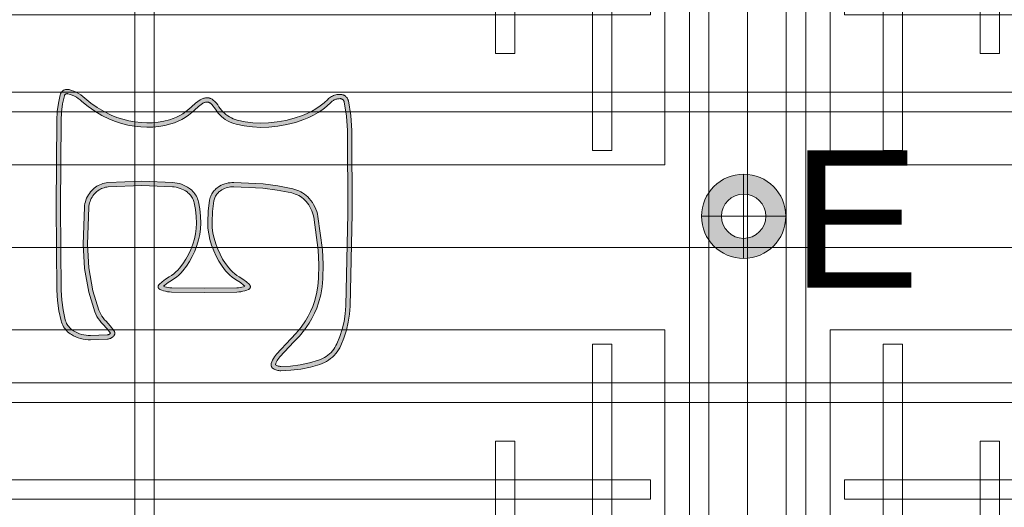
# Model space of a CAD drawing. Header units: millimetres. Extents: x -1097 to 37269, y -9172 to 9131.
# Tile 26 of 36: x 3402 to 4310, y 1678 to 2128. Entities that reach past the tile are written whole.
import ezdxf
from ezdxf.enums import TextEntityAlignment as Align

# ---------------------------------------------------------------- set-up
doc = ezdxf.new("R2010")
doc.units = ezdxf.units.MM
doc.layers.add('Ceiling', color=14, linetype='Continuous', lineweight=9)
doc.layers.add('Lighting (Ceiling)', color=160, linetype='Continuous', lineweight=15)
doc.layers.add('LIGHTING', color=6, linetype='Continuous', lineweight=20, true_color=0xff00ff)
doc.layers.add('RCP LAYOUT', color=9, linetype='Continuous', true_color=0x808080)
doc.styles.get("Standard").update_dxf_attribs({"font": 'arial.ttf'})

# ---------------------------------------------------------------- blocks, each defined once
blk = doc.blocks.new('A$Cbacd199c')
at = {"layer": 'LIGHTING', "ltscale": 0.25}
h = blk.add_hatch(color=256, dxfattribs=at)
h.dxf.hatch_style = 1
h.paths.add_polyline_path([(3673.01, 1957.61), (3671.79, 1959.57), (3670.43, 1961.45), (3668.94, 1963.22), (3667.56, 1964.66), (3666.08, 1966.01), (3664.51, 1967.25), (3662.86, 1968.38), (3661.14, 1969.39), (3659.35, 1970.29), (3657.5, 1971.06), (3655.61, 1971.7), (3653.68, 1972.22), (3640.1, 1974.87), (3626.36, 1976.64), (3599.41, 1978.06), (3597.68, 1978.02), (3595.98, 1977.86), (3594.29, 1977.6), (3592.63, 1977.22), (3590.99, 1976.73), (3589.39, 1976.14), (3587.84, 1975.43), (3586.33, 1974.63), (3584.88, 1973.73), (3583.89, 1973.01), (3582.95, 1972.23), (3582.06, 1971.39), (3581.24, 1970.5), (3580.47, 1969.55), (3579.77, 1968.55), (3579.14, 1967.5), (3578.58, 1966.42), (3578.1, 1965.3), (3577.69, 1964.15), (3577.36, 1962.98), (3577.1, 1961.77), (3575.78, 1951.6), (3575.33, 1941.34), (3575.56, 1936.04), (3576.22, 1930.77), (3577.32, 1925.59), (3578.9, 1920.26), (3580.84, 1915.06), (3583.14, 1910.01), (3585.68, 1905.37), (3588.55, 1900.92), (3591.75, 1896.7), (3593.61, 1894.57), (3595.63, 1892.59), (3597.78, 1890.75), (3600.07, 1889.08), (3602.33, 1887.66), (3605.51, 1885.64), (3608.38, 1883.45), (3609.62, 1882.32), (3608.43, 1881.92), (3606.9, 1881.52), (3605.34, 1881.21), (3603.76, 1881.01), (3602.14, 1880.91), (3572.12, 1880.47), (3542.11, 1880.91), (3540.49, 1881.01), (3538.91, 1881.21), (3537.35, 1881.52), (3535.81, 1881.92), (3534.63, 1882.32), (3535.86, 1883.45), (3538.73, 1885.64), (3541.91, 1887.66), (3544.17, 1889.07), (3546.44, 1890.73), (3548.59, 1892.55), (3550.61, 1894.51), (3552.48, 1896.61), (3555.67, 1900.77), (3558.55, 1905.15), (3561.09, 1909.72), (3563.4, 1914.67), (3565.34, 1919.77), (3566.92, 1925.01), (3568.02, 1930.08), (3568.69, 1935.24), (3568.91, 1940.42), (3568.67, 1947.06), (3567.96, 1953.65), (3566.78, 1960.16), (3566.44, 1961.51), (3566.01, 1962.83), (3565.48, 1964.11), (3564.88, 1965.36), (3564.18, 1966.56), (3563.41, 1967.71), (3562.56, 1968.81), (3561.64, 1969.84), (3560.65, 1970.82), (3559.59, 1971.72), (3558.48, 1972.55), (3556.74, 1973.67), (3554.94, 1974.68), (3553.06, 1975.57), (3551.14, 1976.33), (3549.17, 1976.97), (3547.16, 1977.48), (3545.12, 1977.86), (3543.04, 1978.1), (3514.65, 1979.31), (3483.31, 1977.92), (3481.76, 1977.73), (3480.24, 1977.44), (3478.74, 1977.05), (3477.27, 1976.56), (3475.84, 1975.98), (3474.45, 1975.3), (3473.11, 1974.53), (3471.83, 1973.67), (3470.6, 1972.73), (3469.44, 1971.71), (3468.35, 1970.62), (3467.22, 1969.32), (3466.19, 1967.95), (3465.24, 1966.51), (3464.4, 1965.01), (3463.66, 1963.46), (3463.03, 1961.86), (3462.51, 1960.23), (3462.09, 1958.56), (3461.8, 1956.87), (3461.62, 1955.16), (3460.39, 1921.17), (3461.68, 1898.77), (3465.56, 1877.02), (3471.22, 1858.82), (3472.15, 1856.63), (3473.21, 1854.56), (3474.41, 1852.57), (3475.74, 1850.67), (3477.21, 1848.87), (3478.7, 1847.29), (3482.4, 1843.28), (3485.63, 1839.02), (3485.44, 1838.81), (3485.23, 1838.61), (3485.02, 1838.42), (3484.79, 1838.25), (3484.55, 1838.1), (3484.3, 1837.96), (3484.04, 1837.83), (3483.77, 1837.73), (3483.49, 1837.64), (3483.21, 1837.57), (3482.93, 1837.52), (3482.65, 1837.49), (3467.22, 1836.87), (3465.19, 1836.94), (3463.16, 1837.15), (3461.15, 1837.49), (3459.16, 1837.97), (3457.21, 1838.58), (3455.31, 1839.32), (3453.46, 1840.18), (3451.68, 1841.17), (3450.67, 1841.82), (3449.71, 1842.55), (3448.8, 1843.34), (3447.95, 1844.19), (3447.17, 1845.09), (3446.45, 1846.05), (3445.8, 1847.06), (3445.23, 1848.11), (3444.73, 1849.19), (3444.32, 1850.31), (3443.98, 1851.45), (3442.04, 1860.47), (3440.8, 1869.61), (3440.28, 1878.87), (3439.6, 1956.19), (3440.07, 2035.32), (3440.47, 2042.99), (3441.49, 2050.54), (3443.13, 2057.99), (3443.18, 2058.14), (3443.24, 2058.3), (3443.31, 2058.46), (3443.39, 2058.61), (3443.49, 2058.76), (3443.59, 2058.9), (3443.7, 2059.04), (3443.82, 2059.16), (3443.95, 2059.28), (3444.08, 2059.4), (3444.23, 2059.5), (3444.38, 2059.59), (3444.54, 2059.68), (3444.7, 2059.75), (3444.87, 2059.81), (3445.04, 2059.86), (3445.22, 2059.9), (3445.39, 2059.93), (3445.57, 2059.95), (3445.75, 2059.96), (3445.93, 2059.95), (3446.11, 2059.93), (3446.29, 2059.9), (3446.46, 2059.86), (3448.47, 2059.25), (3450.44, 2058.5), (3452.34, 2057.63), (3454.18, 2056.63), (3455.96, 2055.51), (3457.65, 2054.28), (3459.36, 2052.84), (3465.08, 2048.1), (3471.28, 2043.75), (3477.81, 2039.9), (3484.62, 2036.58), (3490.2, 2034.36), (3495.9, 2032.5), (3501.71, 2031.03), (3507.61, 2029.95), (3513.57, 2029.26), (3519.15, 2029.01), (3524.73, 2029.16), (3530.29, 2029.72), (3535.8, 2030.68), (3541.22, 2032.04), (3544.72, 2033.19), (3548.14, 2034.59), (3551.44, 2036.23), (3554.62, 2038.1), (3557.66, 2040.18), (3560.54, 2042.48), (3563.12, 2044.87), (3566.72, 2048.11), (3570.51, 2050.93), (3570.9, 2051.17), (3571.34, 2051.41), (3571.79, 2051.61), (3572.25, 2051.79), (3572.73, 2051.93), (3573.21, 2052.05), (3573.7, 2052.13), (3574.19, 2052.18), (3574.69, 2052.19), (3575.03, 2052.18), (3575.36, 2052.14), (3575.69, 2052.08), (3576.02, 2052), (3576.33, 2051.9), (3576.64, 2051.77), (3576.94, 2051.62), (3577.23, 2051.45), (3577.5, 2051.26), (3577.76, 2051.06), (3579.06, 2049.85), (3580.26, 2048.55), (3581.36, 2047.16), (3582.43, 2045.58), (3583.58, 2043.86), (3584.95, 2042.11), (3586.43, 2040.47), (3588.03, 2038.93), (3589.73, 2037.5), (3591.53, 2036.2), (3593.41, 2035.02), (3595.37, 2033.98), (3597.41, 2033.08), (3599.49, 2032.32), (3601.64, 2031.71), (3609.07, 2030.17), (3616.61, 2029.21), (3624.2, 2028.84), (3631.79, 2029.06), (3640.02, 2029.93), (3648.16, 2031.38), (3656.17, 2033.41), (3664.01, 2036.01), (3668.58, 2037.91), (3673.01, 2040.11), (3677.28, 2042.63), (3681.35, 2045.44), (3685.21, 2048.53), (3688.74, 2051.78), (3689.42, 2052.42), (3690.03, 2052.91), (3690.68, 2053.37), (3691.36, 2053.79), (3692.06, 2054.15), (3692.79, 2054.48), (3693.54, 2054.75), (3694.3, 2054.97), (3695.08, 2055.14), (3695.87, 2055.27), (3696.67, 2055.33), (3697.46, 2055.35), (3697.72, 2055.34), (3697.98, 2055.31), (3698.23, 2055.26), (3698.49, 2055.2), (3698.73, 2055.12), (3698.97, 2055.02), (3699.2, 2054.91), (3699.43, 2054.78), (3699.64, 2054.64), (3699.85, 2054.49), (3700.04, 2054.32), (3700.22, 2054.14), (3700.39, 2053.95), (3700.54, 2053.75), (3700.68, 2053.54), (3700.8, 2053.32), (3700.91, 2053.09), (3701.01, 2052.86), (3701.08, 2052.62), (3701.14, 2052.4), (3703.28, 2039.28), (3704.12, 2025.96), (3704.65, 1949.42), (3702.81, 1864.21), (3702.22, 1856.99), (3701.09, 1849.86), (3699.41, 1842.84), (3697.19, 1835.96), (3694.46, 1829.27), (3693.6, 1827.54), (3692.62, 1825.86), (3691.53, 1824.26), (3690.33, 1822.73), (3689.02, 1821.29), (3687.62, 1819.94), (3686.13, 1818.69), (3684.56, 1817.54), (3682.91, 1816.5), (3681.19, 1815.57), (3679.41, 1814.76), (3677.59, 1814.08), (3669.09, 1811.6), (3660.42, 1809.82), (3651.63, 1808.74), (3642.78, 1808.39), (3642.13, 1808.41), (3641.48, 1808.48), (3640.84, 1808.59), (3640.2, 1808.75), (3639.58, 1808.95), (3638.97, 1809.19), (3638.39, 1809.48), (3637.73, 1809.98), (3638.19, 1811.28), (3638.73, 1812.53), (3639.36, 1813.74), (3640.07, 1814.9), (3640.86, 1816.02), (3641.73, 1817.08), (3654.86, 1830.99), (3659.85, 1836.32), (3664.53, 1842.1), (3668.77, 1848.19), (3671.46, 1852.7), (3673.83, 1857.38), (3675.87, 1862.2), (3677.58, 1867.17), (3679.48, 1874.4), (3680.79, 1881.77), (3681.49, 1889.21), (3681.73, 1902.59), (3681.07, 1915.97), (3676.99, 1946.79), (3676.49, 1949.07), (3675.84, 1951.29), (3675.05, 1953.46), (3674.1, 1955.57)], flags=16)
h.paths.add_polyline_path([(3489.37, 1837.66), (3489.45, 1837.93), (3489.52, 1838.2), (3489.57, 1838.47), (3489.61, 1838.75), (3489.62, 1839.03), (3489.61, 1839.31), (3489.58, 1839.59), (3489.54, 1839.86), (3489.47, 1840.13), (3489.39, 1840.4), (3489.29, 1840.66), (3489.17, 1840.91), (3489.03, 1841.16), (3488.88, 1841.39), (3485.43, 1845.85), (3481.6, 1849.99), (3480.2, 1851.48), (3478.91, 1853.07), (3477.73, 1854.74), (3476.68, 1856.49), (3475.75, 1858.31), (3474.96, 1860.19), (3469.43, 1877.96), (3465.63, 1899.24), (3464.36, 1921.21), (3465.58, 1954.87), (3465.73, 1956.31), (3465.98, 1957.74), (3466.33, 1959.14), (3466.77, 1960.52), (3467.3, 1961.87), (3467.93, 1963.18), (3468.64, 1964.44), (3469.43, 1965.66), (3470.31, 1966.82), (3471.26, 1967.91), (3472.16, 1968.82), (3473.12, 1969.66), (3474.14, 1970.44), (3475.2, 1971.15), (3476.31, 1971.79), (3477.47, 1972.35), (3478.65, 1972.84), (3479.87, 1973.24), (3481.11, 1973.57), (3482.37, 1973.81), (3483.64, 1973.96), (3514.65, 1975.34), (3542.73, 1974.14), (3544.53, 1973.93), (3546.31, 1973.6), (3548.07, 1973.16), (3549.79, 1972.6), (3551.48, 1971.93), (3553.11, 1971.15), (3554.7, 1970.27), (3556.22, 1969.29), (3557.11, 1968.62), (3557.96, 1967.89), (3558.76, 1967.1), (3559.5, 1966.27), (3560.19, 1965.39), (3560.81, 1964.46), (3561.37, 1963.49), (3561.86, 1962.49), (3562.28, 1961.46), (3562.62, 1960.4), (3562.9, 1959.32), (3564.03, 1953.08), (3564.71, 1946.77), (3564.94, 1940.44), (3564.73, 1935.58), (3564.11, 1930.76), (3563.07, 1926.01), (3561.58, 1921.06), (3559.74, 1916.22), (3557.55, 1911.52), (3555.15, 1907.2), (3552.43, 1903.07), (3549.42, 1899.14), (3547.74, 1897.25), (3545.93, 1895.49), (3543.99, 1893.85), (3541.94, 1892.36), (3539.79, 1891.02), (3536.46, 1888.9), (3533.32, 1886.5), (3530.4, 1883.84), (3530.27, 1883.71), (3530.16, 1883.57), (3530.05, 1883.42), (3529.95, 1883.26), (3529.87, 1883.1), (3529.79, 1882.94), (3529.73, 1882.76), (3529.68, 1882.59), (3529.64, 1882.41), (3529.61, 1882.23), (3529.59, 1882.05), (3529.59, 1881.87), (3529.6, 1881.69), (3529.62, 1881.5), (3529.65, 1881.32), (3529.7, 1881.15), (3529.75, 1880.97), (3529.82, 1880.8), (3529.9, 1880.64), (3529.99, 1880.48), (3530.09, 1880.33), (3530.2, 1880.18), (3530.32, 1880.05), (3530.45, 1879.92), (3530.59, 1879.79), (3530.74, 1879.68), (3530.89, 1879.58), (3531.05, 1879.49), (3531.21, 1879.41), (3532.92, 1878.71), (3534.67, 1878.12), (3536.46, 1877.65), (3538.28, 1877.29), (3540.11, 1877.06), (3541.96, 1876.94), (3572.12, 1876.5), (3602.29, 1876.94), (3604.14, 1877.06), (3605.97, 1877.29), (3607.79, 1877.65), (3609.57, 1878.12), (3611.32, 1878.71), (3613.03, 1879.41), (3613.2, 1879.49), (3613.36, 1879.58), (3613.51, 1879.68), (3613.66, 1879.79), (3613.79, 1879.92), (3613.92, 1880.05), (3614.04, 1880.18), (3614.15, 1880.33), (3614.26, 1880.48), (3614.35, 1880.64), (3614.43, 1880.8), (3614.49, 1880.97), (3614.55, 1881.15), (3614.59, 1881.32), (3614.63, 1881.5), (3614.65, 1881.69), (3614.66, 1881.87), (3614.65, 1882.05), (3614.64, 1882.23), (3614.61, 1882.41), (3614.57, 1882.59), (3614.52, 1882.76), (3614.45, 1882.94), (3614.38, 1883.1), (3614.29, 1883.26), (3614.2, 1883.42), (3614.09, 1883.57), (3613.97, 1883.71), (3613.85, 1883.84), (3610.93, 1886.5), (3607.79, 1888.9), (3604.45, 1891.02), (3602.3, 1892.37), (3600.25, 1893.87), (3598.31, 1895.52), (3596.5, 1897.3), (3594.83, 1899.21), (3591.81, 1903.2), (3589.09, 1907.4), (3586.69, 1911.79), (3584.51, 1916.58), (3582.66, 1921.52), (3581.17, 1926.57), (3580.14, 1931.43), (3579.52, 1936.37), (3579.31, 1941.34), (3579.74, 1951.26), (3581.02, 1961.1), (3581.22, 1962.03), (3581.47, 1962.95), (3581.79, 1963.85), (3582.17, 1964.72), (3582.61, 1965.56), (3583.1, 1966.38), (3583.65, 1967.16), (3584.24, 1967.9), (3584.89, 1968.6), (3585.58, 1969.26), (3586.32, 1969.87), (3587.1, 1970.43), (3588.32, 1971.19), (3589.59, 1971.87), (3590.9, 1972.46), (3592.25, 1972.97), (3593.64, 1973.38), (3595.04, 1973.7), (3596.47, 1973.92), (3597.91, 1974.05), (3599.35, 1974.09), (3626, 1972.68), (3639.47, 1970.95), (3652.79, 1968.35), (3654.46, 1967.9), (3656.1, 1967.35), (3657.7, 1966.68), (3659.24, 1965.9), (3660.73, 1965.03), (3662.16, 1964.05), (3663.51, 1962.98), (3664.79, 1961.82), (3665.99, 1960.57), (3667.3, 1959.01), (3668.49, 1957.35), (3669.58, 1955.62), (3670.54, 1953.82), (3671.37, 1951.96), (3672.07, 1950.05), (3672.64, 1948.09), (3673.07, 1946.1), (3677.11, 1915.61), (3677.76, 1902.53), (3677.52, 1889.43), (3676.85, 1882.3), (3675.6, 1875.25), (3673.78, 1868.32), (3672.16, 1863.63), (3670.23, 1859.05), (3667.98, 1854.62), (3665.43, 1850.34), (3661.36, 1844.48), (3656.86, 1838.93), (3651.97, 1833.71), (3638.75, 1819.7), (3637.71, 1818.43), (3636.76, 1817.09), (3635.9, 1815.69), (3635.14, 1814.23), (3634.49, 1812.73), (3633.95, 1811.18), (3633.87, 1810.92), (3633.82, 1810.65), (3633.78, 1810.38), (3633.76, 1810.11), (3633.76, 1809.84), (3633.78, 1809.57), (3633.81, 1809.3), (3633.86, 1809.03), (3633.93, 1808.76), (3634.02, 1808.51), (3634.12, 1808.25), (3634.24, 1808.01), (3634.38, 1807.77), (3634.53, 1807.54), (3634.7, 1807.33), (3634.88, 1807.12), (3635.07, 1806.93), (3635.28, 1806.75), (3635.5, 1806.58), (3635.72, 1806.43), (3636.53, 1805.97), (3637.36, 1805.56), (3638.23, 1805.21), (3639.11, 1804.93), (3640.02, 1804.7), (3640.93, 1804.54), (3641.86, 1804.45), (3642.79, 1804.41), (3651.96, 1804.78), (3661.06, 1805.9), (3670.04, 1807.74), (3678.85, 1810.31), (3680.93, 1811.09), (3682.95, 1812.01), (3684.91, 1813.07), (3686.79, 1814.25), (3688.58, 1815.56), (3690.28, 1816.99), (3691.88, 1818.53), (3693.36, 1820.17), (3694.73, 1821.91), (3695.98, 1823.74), (3697.09, 1825.65), (3698.08, 1827.63), (3700.93, 1834.6), (3703.23, 1841.77), (3704.98, 1849.08), (3706.17, 1856.51), (3706.78, 1864.01), (3708.62, 1949.39), (3708.09, 2026.1), (3707.23, 2039.73), (3705.03, 2053.21), (3704.9, 2053.71), (3704.74, 2054.21), (3704.55, 2054.69), (3704.32, 2055.16), (3704.07, 2055.61), (3703.78, 2056.05), (3703.46, 2056.46), (3703.12, 2056.86), (3702.75, 2057.23), (3702.35, 2057.57), (3701.94, 2057.89), (3701.5, 2058.17), (3701.04, 2058.43), (3700.57, 2058.66), (3700.08, 2058.85), (3699.59, 2059.02), (3699.08, 2059.14), (3698.56, 2059.24), (3698.04, 2059.3), (3697.52, 2059.32), (3696.46, 2059.3), (3695.4, 2059.21), (3694.35, 2059.05), (3693.32, 2058.82), (3692.3, 2058.52), (3691.31, 2058.16), (3690.34, 2057.73), (3689.4, 2057.24), (3688.5, 2056.69), (3687.64, 2056.08), (3686.82, 2055.42), (3686.04, 2054.7), (3682.62, 2051.54), (3678.98, 2048.63), (3675.14, 2045.98), (3671.12, 2043.6), (3666.94, 2041.52), (3662.62, 2039.74), (3655.05, 2037.22), (3647.32, 2035.26), (3639.46, 2033.86), (3631.52, 2033.03), (3624.24, 2032.81), (3616.96, 2033.16), (3609.73, 2034.08), (3602.59, 2035.57), (3600.72, 2036.1), (3598.89, 2036.76), (3597.11, 2037.55), (3595.39, 2038.47), (3593.75, 2039.49), (3592.17, 2040.63), (3590.69, 2041.88), (3589.29, 2043.23), (3587.99, 2044.67), (3586.8, 2046.19), (3585.72, 2047.8), (3584.56, 2049.51), (3583.27, 2051.13), (3581.87, 2052.65), (3580.35, 2054.06), (3579.87, 2054.45), (3579.37, 2054.8), (3578.84, 2055.11), (3578.28, 2055.39), (3577.71, 2055.62), (3577.13, 2055.81), (3576.53, 2055.97), (3575.92, 2056.08), (3575.31, 2056.14), (3574.69, 2056.16), (3573.93, 2056.14), (3573.18, 2056.06), (3572.43, 2055.94), (3571.7, 2055.77), (3570.97, 2055.55), (3570.26, 2055.28), (3569.57, 2054.97), (3568.91, 2054.61), (3568.27, 2054.21), (3564.2, 2051.19), (3560.44, 2047.8), (3557.95, 2045.5), (3555.29, 2043.38), (3552.49, 2041.45), (3549.55, 2039.72), (3546.5, 2038.21), (3543.35, 2036.92), (3540.11, 2035.86), (3534.97, 2034.57), (3529.75, 2033.66), (3524.48, 2033.13), (3519.18, 2032.98), (3513.89, 2033.22), (3508.19, 2033.88), (3502.55, 2034.92), (3497, 2036.32), (3491.55, 2038.09), (3486.23, 2040.22), (3479.69, 2043.4), (3473.43, 2047.09), (3467.49, 2051.26), (3461.9, 2055.89), (3460.09, 2057.4), (3458.19, 2058.79), (3456.19, 2060.06), (3454.12, 2061.18), (3451.97, 2062.17), (3449.76, 2063.01), (3447.5, 2063.7), (3447.07, 2063.8), (3446.64, 2063.87), (3446.2, 2063.91), (3445.76, 2063.93), (3445.32, 2063.91), (3444.88, 2063.87), (3444.45, 2063.8), (3444.02, 2063.7), (3443.6, 2063.58), (3443.19, 2063.42), (3442.79, 2063.24), (3442.4, 2063.04), (3442.03, 2062.81), (3441.67, 2062.55), (3441.33, 2062.27), (3441.01, 2061.98), (3440.71, 2061.66), (3440.44, 2061.32), (3440.18, 2060.96), (3439.95, 2060.59), (3439.75, 2060.21), (3439.57, 2059.81), (3439.41, 2059.4), (3439.29, 2058.98), (3437.58, 2051.23), (3436.52, 2043.37), (3436.1, 2035.44), (3435.63, 1956.18), (3436.31, 1878.74), (3436.85, 1869.23), (3438.12, 1859.79), (3440.13, 1850.47), (3440.55, 1849.05), (3441.06, 1847.67), (3441.68, 1846.33), (3442.39, 1845.03), (3443.19, 1843.79), (3444.08, 1842.6), (3445.04, 1841.48), (3446.09, 1840.43), (3447.21, 1839.46), (3448.39, 1838.57), (3449.64, 1837.76), (3451.66, 1836.64), (3453.75, 1835.66), (3455.9, 1834.83), (3458.1, 1834.14), (3460.35, 1833.6), (3462.63, 1833.21), (3464.93, 1832.98), (3467.24, 1832.9), (3482.96, 1833.53), (3483.5, 1833.59), (3484.05, 1833.69), (3484.58, 1833.82), (3485.1, 1833.99), (3485.61, 1834.19), (3486.11, 1834.42), (3486.59, 1834.69), (3487.05, 1834.99), (3487.49, 1835.32), (3487.91, 1835.67), (3488.3, 1836.05), (3488.67, 1836.46), (3488.84, 1836.68), (3489, 1836.91), (3489.14, 1837.15), (3489.26, 1837.41)])
at = {"layer": 'LIGHTING'}
for points in [[(3489.37, 1837.66), (3489.45, 1837.93), (3489.52, 1838.2), (3489.57, 1838.47), (3489.61, 1838.75), (3489.62, 1839.03), (3489.61, 1839.31), (3489.58, 1839.59), (3489.54, 1839.86), (3489.47, 1840.13), (3489.39, 1840.4), (3489.29, 1840.66), (3489.17, 1840.91), (3489.03, 1841.16), (3488.88, 1841.39), (3485.43, 1845.85), (3481.6, 1849.99), (3480.2, 1851.48), (3478.91, 1853.07), (3477.73, 1854.74), (3476.68, 1856.49), (3475.75, 1858.31), (3474.96, 1860.19), (3469.43, 1877.96), (3465.63, 1899.24), (3464.36, 1921.21), (3465.58, 1954.87), (3465.73, 1956.31), (3465.98, 1957.74), (3466.33, 1959.14), (3466.77, 1960.52), (3467.3, 1961.87), (3467.93, 1963.18), (3468.64, 1964.44), (3469.43, 1965.66), (3470.31, 1966.82), (3471.26, 1967.91), (3472.16, 1968.82), (3473.12, 1969.66), (3474.14, 1970.44), (3475.2, 1971.15), (3476.31, 1971.79), (3477.47, 1972.35), (3478.65, 1972.84), (3479.87, 1973.24), (3481.11, 1973.57), (3482.37, 1973.81), (3483.64, 1973.96), (3514.65, 1975.34), (3542.73, 1974.14), (3544.53, 1973.93), (3546.31, 1973.6), (3548.07, 1973.16), (3549.79, 1972.6), (3551.48, 1971.93), (3553.11, 1971.15), (3554.7, 1970.27), (3556.22, 1969.29), (3557.11, 1968.62), (3557.96, 1967.89), (3558.76, 1967.1), (3559.5, 1966.27), (3560.19, 1965.39), (3560.81, 1964.46), (3561.37, 1963.49), (3561.86, 1962.49), (3562.28, 1961.46), (3562.62, 1960.4), (3562.9, 1959.32), (3564.03, 1953.08), (3564.71, 1946.77), (3564.94, 1940.44), (3564.73, 1935.58), (3564.11, 1930.76), (3563.07, 1926.01), (3561.58, 1921.06), (3559.74, 1916.22), (3557.55, 1911.52), (3555.15, 1907.2), (3552.43, 1903.07), (3549.42, 1899.14), (3547.74, 1897.25), (3545.93, 1895.49), (3543.99, 1893.85), (3541.94, 1892.36), (3539.79, 1891.02), (3536.46, 1888.9), (3533.32, 1886.5), (3530.4, 1883.84), (3530.27, 1883.71), (3530.16, 1883.57), (3530.05, 1883.42), (3529.95, 1883.26), (3529.87, 1883.1), (3529.79, 1882.94), (3529.73, 1882.76), (3529.68, 1882.59), (3529.64, 1882.41), (3529.61, 1882.23), (3529.59, 1882.05), (3529.59, 1881.87), (3529.6, 1881.69), (3529.62, 1881.5), (3529.65, 1881.32), (3529.7, 1881.15), (3529.75, 1880.97), (3529.82, 1880.8), (3529.9, 1880.64), (3529.99, 1880.48), (3530.09, 1880.33), (3530.2, 1880.18), (3530.32, 1880.05), (3530.45, 1879.92), (3530.59, 1879.79), (3530.74, 1879.68), (3530.89, 1879.58), (3531.05, 1879.49), (3531.21, 1879.41), (3532.92, 1878.71), (3534.67, 1878.12), (3536.46, 1877.65), (3538.28, 1877.29), (3540.11, 1877.06), (3541.96, 1876.94), (3572.12, 1876.5), (3602.29, 1876.94), (3604.14, 1877.06), (3605.97, 1877.29), (3607.79, 1877.65), (3609.57, 1878.12), (3611.32, 1878.71), (3613.03, 1879.41), (3613.2, 1879.49), (3613.36, 1879.58), (3613.51, 1879.68), (3613.66, 1879.79), (3613.79, 1879.92), (3613.92, 1880.05), (3614.04, 1880.18), (3614.15, 1880.33), (3614.26, 1880.48), (3614.35, 1880.64), (3614.43, 1880.8), (3614.49, 1880.97), (3614.55, 1881.15), (3614.59, 1881.32), (3614.63, 1881.5), (3614.65, 1881.69), (3614.66, 1881.87), (3614.65, 1882.05), (3614.64, 1882.23), (3614.61, 1882.41), (3614.57, 1882.59), (3614.52, 1882.76), (3614.45, 1882.94), (3614.38, 1883.1), (3614.29, 1883.26), (3614.2, 1883.42), (3614.09, 1883.57), (3613.97, 1883.71), (3613.85, 1883.84), (3610.93, 1886.5), (3607.79, 1888.9), (3604.45, 1891.02), (3602.3, 1892.37), (3600.25, 1893.87), (3598.31, 1895.52), (3596.5, 1897.3), (3594.83, 1899.21), (3591.81, 1903.2), (3589.09, 1907.4), (3586.69, 1911.79), (3584.51, 1916.58), (3582.66, 1921.52), (3581.17, 1926.57), (3580.14, 1931.43), (3579.52, 1936.37), (3579.31, 1941.34), (3579.74, 1951.26), (3581.02, 1961.1), (3581.22, 1962.03), (3581.47, 1962.95), (3581.79, 1963.85), (3582.17, 1964.72), (3582.61, 1965.56), (3583.1, 1966.38), (3583.65, 1967.16), (3584.24, 1967.9), (3584.89, 1968.6), (3585.58, 1969.26), (3586.32, 1969.87), (3587.1, 1970.43), (3588.32, 1971.19), (3589.59, 1971.87), (3590.9, 1972.46), (3592.25, 1972.97), (3593.64, 1973.38), (3595.04, 1973.7), (3596.47, 1973.92), (3597.91, 1974.05), (3599.35, 1974.09), (3626, 1972.68), (3639.47, 1970.95), (3652.79, 1968.35), (3654.46, 1967.9), (3656.1, 1967.35), (3657.7, 1966.68), (3659.24, 1965.9), (3660.73, 1965.03), (3662.16, 1964.05), (3663.51, 1962.98), (3664.79, 1961.82), (3665.99, 1960.57), (3667.3, 1959.01), (3668.49, 1957.35), (3669.58, 1955.62), (3670.54, 1953.82), (3671.37, 1951.96), (3672.07, 1950.05), (3672.64, 1948.09), (3673.07, 1946.1), (3677.11, 1915.61), (3677.76, 1902.53), (3677.52, 1889.43), (3676.85, 1882.3), (3675.6, 1875.25), (3673.78, 1868.32), (3672.16, 1863.63), (3670.23, 1859.05), (3667.98, 1854.62), (3665.43, 1850.34), (3661.36, 1844.48), (3656.86, 1838.93), (3651.97, 1833.71), (3638.75, 1819.7), (3637.71, 1818.43), (3636.76, 1817.09), (3635.9, 1815.69), (3635.14, 1814.23), (3634.49, 1812.73), (3633.95, 1811.18), (3633.87, 1810.92), (3633.82, 1810.65), (3633.78, 1810.38), (3633.76, 1810.11), (3633.76, 1809.84), (3633.78, 1809.57), (3633.81, 1809.3), (3633.86, 1809.03), (3633.93, 1808.76), (3634.02, 1808.51), (3634.12, 1808.25), (3634.24, 1808.01), (3634.38, 1807.77), (3634.53, 1807.54), (3634.7, 1807.33), (3634.88, 1807.12), (3635.07, 1806.93), (3635.28, 1806.75), (3635.5, 1806.58), (3635.72, 1806.43), (3636.53, 1805.97), (3637.36, 1805.56), (3638.23, 1805.21), (3639.11, 1804.93), (3640.02, 1804.7), (3640.93, 1804.54), (3641.86, 1804.45), (3642.79, 1804.41), (3651.96, 1804.78), (3661.06, 1805.9), (3670.04, 1807.74), (3678.85, 1810.31), (3680.93, 1811.09), (3682.95, 1812.01), (3684.91, 1813.07), (3686.79, 1814.25), (3688.58, 1815.56), (3690.28, 1816.99), (3691.88, 1818.53), (3693.36, 1820.17), (3694.73, 1821.91), (3695.98, 1823.74), (3697.09, 1825.65), (3698.08, 1827.63), (3700.93, 1834.6), (3703.23, 1841.77), (3704.98, 1849.08), (3706.17, 1856.51), (3706.78, 1864.01), (3708.62, 1949.39), (3708.09, 2026.1), (3707.23, 2039.73), (3705.03, 2053.21), (3704.9, 2053.71), (3704.74, 2054.21), (3704.55, 2054.69), (3704.32, 2055.16), (3704.07, 2055.61), (3703.78, 2056.05), (3703.46, 2056.46), (3703.12, 2056.86), (3702.75, 2057.23), (3702.35, 2057.57), (3701.94, 2057.89), (3701.5, 2058.17), (3701.04, 2058.43), (3700.57, 2058.66), (3700.08, 2058.85), (3699.59, 2059.02), (3699.08, 2059.14), (3698.56, 2059.24), (3698.04, 2059.3), (3697.52, 2059.32), (3696.46, 2059.3), (3695.4, 2059.21), (3694.35, 2059.05), (3693.32, 2058.82), (3692.3, 2058.52), (3691.31, 2058.16), (3690.34, 2057.73), (3689.4, 2057.24), (3688.5, 2056.69), (3687.64, 2056.08), (3686.82, 2055.42), (3686.04, 2054.7), (3682.62, 2051.54), (3678.98, 2048.63), (3675.14, 2045.98), (3671.12, 2043.6), (3666.94, 2041.52), (3662.62, 2039.74), (3655.05, 2037.22), (3647.32, 2035.26), (3639.46, 2033.86), (3631.52, 2033.03), (3624.24, 2032.81), (3616.96, 2033.16), (3609.73, 2034.08), (3602.59, 2035.57), (3600.72, 2036.1), (3598.89, 2036.76), (3597.11, 2037.55), (3595.39, 2038.47), (3593.75, 2039.49), (3592.17, 2040.63), (3590.69, 2041.88), (3589.29, 2043.23), (3587.99, 2044.67), (3586.8, 2046.19), (3585.72, 2047.8), (3584.56, 2049.51), (3583.27, 2051.13), (3581.87, 2052.65), (3580.35, 2054.06), (3579.87, 2054.45), (3579.37, 2054.8), (3578.84, 2055.11), (3578.28, 2055.39), (3577.71, 2055.62), (3577.13, 2055.81), (3576.53, 2055.97), (3575.92, 2056.08), (3575.31, 2056.14), (3574.69, 2056.16), (3573.93, 2056.14), (3573.18, 2056.06), (3572.43, 2055.94), (3571.7, 2055.77), (3570.97, 2055.55), (3570.26, 2055.28), (3569.57, 2054.97), (3568.91, 2054.61), (3568.27, 2054.21), (3564.2, 2051.19), (3560.44, 2047.8), (3557.95, 2045.5), (3555.29, 2043.38), (3552.49, 2041.45), (3549.55, 2039.72), (3546.5, 2038.21), (3543.35, 2036.92), (3540.11, 2035.86), (3534.97, 2034.57), (3529.75, 2033.66), (3524.48, 2033.13), (3519.18, 2032.98), (3513.89, 2033.22), (3508.19, 2033.88), (3502.55, 2034.92), (3497, 2036.32), (3491.55, 2038.09), (3486.23, 2040.22), (3479.69, 2043.4), (3473.43, 2047.09), (3467.49, 2051.26), (3461.9, 2055.89), (3460.09, 2057.4), (3458.19, 2058.79), (3456.19, 2060.06), (3454.12, 2061.18), (3451.97, 2062.17), (3449.76, 2063.01), (3447.5, 2063.7), (3447.07, 2063.8), (3446.64, 2063.87), (3446.2, 2063.91), (3445.76, 2063.93), (3445.32, 2063.91), (3444.88, 2063.87), (3444.45, 2063.8), (3444.02, 2063.7), (3443.6, 2063.58), (3443.19, 2063.42), (3442.79, 2063.24), (3442.4, 2063.04), (3442.03, 2062.81), (3441.67, 2062.55), (3441.33, 2062.27), (3441.01, 2061.98), (3440.71, 2061.66), (3440.44, 2061.32), (3440.18, 2060.96), (3439.95, 2060.59), (3439.75, 2060.21), (3439.57, 2059.81), (3439.41, 2059.4), (3439.29, 2058.98), (3437.58, 2051.23), (3436.52, 2043.37), (3436.1, 2035.44), (3435.63, 1956.18), (3436.31, 1878.74), (3436.85, 1869.23), (3438.12, 1859.79), (3440.13, 1850.47), (3440.55, 1849.05), (3441.06, 1847.67), (3441.68, 1846.33), (3442.39, 1845.03), (3443.19, 1843.79), (3444.08, 1842.6), (3445.04, 1841.48), (3446.09, 1840.43), (3447.21, 1839.46), (3448.39, 1838.57), (3449.64, 1837.76), (3451.66, 1836.64), (3453.75, 1835.66), (3455.9, 1834.83), (3458.1, 1834.14), (3460.35, 1833.6), (3462.63, 1833.21), (3464.93, 1832.98), (3467.24, 1832.9), (3482.96, 1833.53), (3483.5, 1833.59), (3484.05, 1833.69), (3484.58, 1833.82), (3485.1, 1833.99), (3485.61, 1834.19), (3486.11, 1834.42), (3486.59, 1834.69), (3487.05, 1834.99), (3487.49, 1835.32), (3487.91, 1835.67), (3488.3, 1836.05), (3488.67, 1836.46), (3488.84, 1836.68), (3489, 1836.91), (3489.14, 1837.15), (3489.26, 1837.41)], [(3673.01, 1957.61), (3671.79, 1959.57), (3670.43, 1961.45), (3668.94, 1963.22), (3667.56, 1964.66), (3666.08, 1966.01), (3664.51, 1967.25), (3662.86, 1968.38), (3661.14, 1969.39), (3659.35, 1970.29), (3657.5, 1971.06), (3655.61, 1971.7), (3653.68, 1972.22), (3640.1, 1974.87), (3626.36, 1976.64), (3599.41, 1978.06), (3597.68, 1978.02), (3595.98, 1977.86), (3594.29, 1977.6), (3592.63, 1977.22), (3590.99, 1976.73), (3589.39, 1976.14), (3587.84, 1975.43), (3586.33, 1974.63), (3584.88, 1973.73), (3583.89, 1973.01), (3582.95, 1972.23), (3582.06, 1971.39), (3581.24, 1970.5), (3580.47, 1969.55), (3579.77, 1968.55), (3579.14, 1967.5), (3578.58, 1966.42), (3578.1, 1965.3), (3577.69, 1964.15), (3577.36, 1962.98), (3577.1, 1961.77), (3575.78, 1951.6), (3575.33, 1941.34), (3575.56, 1936.04), (3576.22, 1930.77), (3577.32, 1925.59), (3578.9, 1920.26), (3580.84, 1915.06), (3583.14, 1910.01), (3585.68, 1905.37), (3588.55, 1900.92), (3591.75, 1896.7), (3593.61, 1894.57), (3595.63, 1892.59), (3597.78, 1890.75), (3600.07, 1889.08), (3602.33, 1887.66), (3605.51, 1885.64), (3608.38, 1883.45), (3609.62, 1882.32), (3608.43, 1881.92), (3606.9, 1881.52), (3605.34, 1881.21), (3603.76, 1881.01), (3602.14, 1880.91), (3572.12, 1880.47), (3542.11, 1880.91), (3540.49, 1881.01), (3538.91, 1881.21), (3537.35, 1881.52), (3535.81, 1881.92), (3534.63, 1882.32), (3535.86, 1883.45), (3538.73, 1885.64), (3541.91, 1887.66), (3544.17, 1889.07), (3546.44, 1890.73), (3548.59, 1892.55), (3550.61, 1894.51), (3552.48, 1896.61), (3555.67, 1900.77), (3558.55, 1905.15), (3561.09, 1909.72), (3563.4, 1914.67), (3565.34, 1919.77), (3566.92, 1925.01), (3568.02, 1930.08), (3568.69, 1935.24), (3568.91, 1940.42), (3568.67, 1947.06), (3567.96, 1953.65), (3566.78, 1960.16), (3566.44, 1961.51), (3566.01, 1962.83), (3565.48, 1964.11), (3564.88, 1965.36), (3564.18, 1966.56), (3563.41, 1967.71), (3562.56, 1968.81), (3561.64, 1969.84), (3560.65, 1970.82), (3559.59, 1971.72), (3558.48, 1972.55), (3556.74, 1973.67), (3554.94, 1974.68), (3553.06, 1975.57), (3551.14, 1976.33), (3549.17, 1976.97), (3547.16, 1977.48), (3545.12, 1977.86), (3543.04, 1978.1), (3514.65, 1979.31), (3483.31, 1977.92), (3481.76, 1977.73), (3480.24, 1977.44), (3478.74, 1977.05), (3477.27, 1976.56), (3475.84, 1975.98), (3474.45, 1975.3), (3473.11, 1974.53), (3471.83, 1973.67), (3470.6, 1972.73), (3469.44, 1971.71), (3468.35, 1970.62), (3467.22, 1969.32), (3466.19, 1967.95), (3465.24, 1966.51), (3464.4, 1965.01), (3463.66, 1963.46), (3463.03, 1961.86), (3462.51, 1960.23), (3462.09, 1958.56), (3461.8, 1956.87), (3461.62, 1955.16), (3460.39, 1921.17), (3461.68, 1898.77), (3465.56, 1877.02), (3471.22, 1858.82), (3472.15, 1856.63), (3473.21, 1854.56), (3474.41, 1852.57), (3475.74, 1850.67), (3477.21, 1848.87), (3478.7, 1847.29), (3482.4, 1843.28), (3485.63, 1839.02), (3485.44, 1838.81), (3485.23, 1838.61), (3485.02, 1838.42), (3484.79, 1838.25), (3484.55, 1838.1), (3484.3, 1837.96), (3484.04, 1837.83), (3483.77, 1837.73), (3483.49, 1837.64), (3483.21, 1837.57), (3482.93, 1837.52), (3482.65, 1837.49), (3467.22, 1836.87), (3465.19, 1836.94), (3463.16, 1837.15), (3461.15, 1837.49), (3459.16, 1837.97), (3457.21, 1838.58), (3455.31, 1839.32), (3453.46, 1840.18), (3451.68, 1841.17), (3450.67, 1841.82), (3449.71, 1842.55), (3448.8, 1843.34), (3447.95, 1844.19), (3447.17, 1845.09), (3446.45, 1846.05), (3445.8, 1847.06), (3445.23, 1848.11), (3444.73, 1849.19), (3444.32, 1850.31), (3443.98, 1851.45), (3442.04, 1860.47), (3440.8, 1869.61), (3440.28, 1878.87), (3439.6, 1956.19), (3440.07, 2035.32), (3440.47, 2042.99), (3441.49, 2050.54), (3443.13, 2057.99), (3443.18, 2058.14), (3443.24, 2058.3), (3443.31, 2058.46), (3443.39, 2058.61), (3443.49, 2058.76), (3443.59, 2058.9), (3443.7, 2059.04), (3443.82, 2059.16), (3443.95, 2059.28), (3444.08, 2059.4), (3444.23, 2059.5), (3444.38, 2059.59), (3444.54, 2059.68), (3444.7, 2059.75), (3444.87, 2059.81), (3445.04, 2059.86), (3445.22, 2059.9), (3445.39, 2059.93), (3445.57, 2059.95), (3445.75, 2059.96), (3445.93, 2059.95), (3446.11, 2059.93), (3446.29, 2059.9), (3446.46, 2059.86), (3448.47, 2059.25), (3450.44, 2058.5), (3452.34, 2057.63), (3454.18, 2056.63), (3455.96, 2055.51), (3457.65, 2054.28), (3459.36, 2052.84), (3465.08, 2048.1), (3471.28, 2043.75), (3477.81, 2039.9), (3484.62, 2036.58), (3490.2, 2034.36), (3495.9, 2032.5), (3501.71, 2031.03), (3507.61, 2029.95), (3513.57, 2029.26), (3519.15, 2029.01), (3524.73, 2029.16), (3530.29, 2029.72), (3535.8, 2030.68), (3541.22, 2032.04), (3544.72, 2033.19), (3548.14, 2034.59), (3551.44, 2036.23), (3554.62, 2038.1), (3557.66, 2040.18), (3560.54, 2042.48), (3563.12, 2044.87), (3566.72, 2048.11), (3570.51, 2050.93), (3570.9, 2051.17), (3571.34, 2051.41), (3571.79, 2051.61), (3572.25, 2051.79), (3572.73, 2051.93), (3573.21, 2052.05), (3573.7, 2052.13), (3574.19, 2052.18), (3574.69, 2052.19), (3575.03, 2052.18), (3575.36, 2052.14), (3575.69, 2052.08), (3576.02, 2052), (3576.33, 2051.9), (3576.64, 2051.77), (3576.94, 2051.62), (3577.23, 2051.45), (3577.5, 2051.26), (3577.76, 2051.06), (3579.06, 2049.85), (3580.26, 2048.55), (3581.36, 2047.16), (3582.43, 2045.58), (3583.58, 2043.86), (3584.95, 2042.11), (3586.43, 2040.47), (3588.03, 2038.93), (3589.73, 2037.5), (3591.53, 2036.2), (3593.41, 2035.02), (3595.37, 2033.98), (3597.41, 2033.08), (3599.49, 2032.32), (3601.64, 2031.71), (3609.07, 2030.17), (3616.61, 2029.21), (3624.2, 2028.84), (3631.79, 2029.06), (3640.02, 2029.93), (3648.16, 2031.38), (3656.17, 2033.41), (3664.01, 2036.01), (3668.58, 2037.91), (3673.01, 2040.11), (3677.28, 2042.63), (3681.35, 2045.44), (3685.21, 2048.53), (3688.74, 2051.78), (3689.42, 2052.42), (3690.03, 2052.91), (3690.68, 2053.37), (3691.36, 2053.79), (3692.06, 2054.15), (3692.79, 2054.48), (3693.54, 2054.75), (3694.3, 2054.97), (3695.08, 2055.14), (3695.87, 2055.27), (3696.67, 2055.33), (3697.46, 2055.35), (3697.72, 2055.34), (3697.98, 2055.31), (3698.23, 2055.26), (3698.49, 2055.2), (3698.73, 2055.12), (3698.97, 2055.02), (3699.2, 2054.91), (3699.43, 2054.78), (3699.64, 2054.64), (3699.85, 2054.49), (3700.04, 2054.32), (3700.22, 2054.14), (3700.39, 2053.95), (3700.54, 2053.75), (3700.68, 2053.54), (3700.8, 2053.32), (3700.91, 2053.09), (3701.01, 2052.86), (3701.08, 2052.62), (3701.14, 2052.4), (3703.28, 2039.28), (3704.12, 2025.96), (3704.65, 1949.42), (3702.81, 1864.21), (3702.22, 1856.99), (3701.09, 1849.86), (3699.41, 1842.84), (3697.19, 1835.96), (3694.46, 1829.27), (3693.6, 1827.54), (3692.62, 1825.86), (3691.53, 1824.26), (3690.33, 1822.73), (3689.02, 1821.29), (3687.62, 1819.94), (3686.13, 1818.69), (3684.56, 1817.54), (3682.91, 1816.5), (3681.19, 1815.57), (3679.41, 1814.76), (3677.59, 1814.08), (3669.09, 1811.6), (3660.42, 1809.82), (3651.63, 1808.74), (3642.78, 1808.39), (3642.13, 1808.41), (3641.48, 1808.48), (3640.84, 1808.59), (3640.2, 1808.75), (3639.58, 1808.95), (3638.97, 1809.19), (3638.39, 1809.48), (3637.73, 1809.98), (3638.19, 1811.28), (3638.73, 1812.53), (3639.36, 1813.74), (3640.07, 1814.9), (3640.86, 1816.02), (3641.73, 1817.08), (3654.86, 1830.99), (3659.85, 1836.32), (3664.53, 1842.1), (3668.77, 1848.19), (3671.46, 1852.7), (3673.83, 1857.38), (3675.87, 1862.2), (3677.58, 1867.17), (3679.48, 1874.4), (3680.79, 1881.77), (3681.49, 1889.21), (3681.73, 1902.59), (3681.07, 1915.97), (3676.99, 1946.79), (3676.49, 1949.07), (3675.84, 1951.29), (3675.05, 1953.46), (3674.1, 1955.57)]]:
    blk.add_lwpolyline(points, close=True, dxfattribs=at)
blk = doc.blocks.new('cl')
at = {"layer": 'Lighting (Ceiling)'}
h = blk.add_hatch(color=0, dxfattribs=at)
h.dxf.hatch_style = 1
h.paths.add_polyline_path([(1.533, 0.03, 1), (-1.533, 0.03, 1)])
h.paths.add_polyline_path([(-0.806, 0.03, -1), (0.806, 0.03, -1)], flags=16)
at = {"layer": 'Lighting (Ceiling)', "color": 0}
for p, q in [((0, 1.562), (0, -1.503)), ((-1.533, 0.03), (1.533, 0.03))]:
    blk.add_line(p, q, dxfattribs=at)
for radius in [1.533, 0.806]:
    blk.add_circle((0, 0.03), radius, dxfattribs=at)
at = {"color": 0}
blk.add_attdef('NAME', text='', height=5, dxfattribs=at).set_placement((0.838, 2.713), align=Align.MIDDLE_CENTER)
blk = doc.blocks.new('A$C3c35f28b')
at = {"layer": 'LIGHTING', "color": 3, "true_color": 0x00ff00}
ref = blk.add_blockref('cl', (4069.54, 1946.1), dxfattribs=dict(at, xscale=-25.32885420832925, yscale=25.32885420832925, zscale=25.32885420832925))
ref.add_attrib('NAME', 'E', dxfattribs={"layer": '0', "color": 0, "height": 126.64}).set_placement((4172.69, 1944.34), align=Align.MIDDLE_CENTER)
blk = doc.blocks.new('ceiling inst 2')
at = {"color": 8, "lineweight": 0, "ltscale": 0.25, "true_color": 0x808080}
for points in [[(1722740.061, -79108.617), (1722783.851, -79108.617), (1722783.851, -79057.793), (1722740.061, -79057.793)], [(1722743.061, -79105.617), (1722780.851, -79105.617), (1722780.851, -79060.793), (1722743.061, -79060.793)]]:
    blk.add_lwpolyline(points, close=True, dxfattribs=at)
at = {"layer": 'Ceiling', "color": 8, "lineweight": 0, "ltscale": 0.25, "true_color": 0x808080}
for points in [[(1722741.468, -79108.617), (1722742.172, -79108.617), (1722742.172, -79057.793), (1722741.468, -79057.793)], [(1722761.604, -79108.617), (1722762.308, -79108.617), (1722762.308, -79057.793), (1722761.604, -79057.793)], [(1722782.444, -79108.617), (1722781.74, -79108.617), (1722781.74, -79057.793), (1722782.444, -79057.793)], [(1722744.986, -79105.098), (1722745.69, -79105.098), (1722745.69, -79061.312), (1722744.986, -79061.312)], [(1722778.222, -79105.098), (1722778.926, -79105.098), (1722778.926, -79061.312), (1722778.222, -79061.312)], [(1722783.851, -79063.423), (1722740.061, -79063.423), (1722740.061, -79062.719), (1722783.851, -79062.719)], [(1722748.505, -79101.58), (1722749.208, -79101.58), (1722749.208, -79064.83), (1722748.505, -79064.83)], [(1722774.704, -79101.58), (1722775.407, -79101.58), (1722775.407, -79064.83), (1722774.704, -79064.83)], [(1722780.333, -79066.237), (1722780.333, -79066.941), (1722743.583, -79066.941), (1722743.583, -79066.237)]]:
    blk.add_lwpolyline(points, close=True, dxfattribs=at)
blk = doc.blocks.new('grid 2')
at = {"color": 8, "true_color": 0x808080, "rotation": 180}
for p in [(3444354.934, -157847.453), (3444398.724, -157847.453)]:
    blk.add_blockref('ceiling inst 2', p, dxfattribs=at)
at = {"color": 8, "true_color": 0x808080, "xscale": -1}
for p in [(3444354.934, 268.134), (3444398.724, 268.134)]:
    blk.add_blockref('ceiling inst 2', p, dxfattribs=at)
blk = doc.blocks.new('IRISH HOUSE-RCP LAYOUT')
at = {"xscale": 25.4, "yscale": 25.4, "zscale": 25.4}
blk.add_blockref('grid 2', (-43724944.67, 2003175.56), dxfattribs=at)

msp = doc.modelspace()

# ---------------------------------------------------------------- block references
for name in ['A$C3c35f28b', 'A$Cbacd199c']:
    msp.add_blockref(name, (0, 0))
at = {"layer": 'RCP LAYOUT'}
msp.add_blockref('IRISH HOUSE-RCP LAYOUT', (0, 0), dxfattribs=at)

doc.saveas('drawing.dxf')
